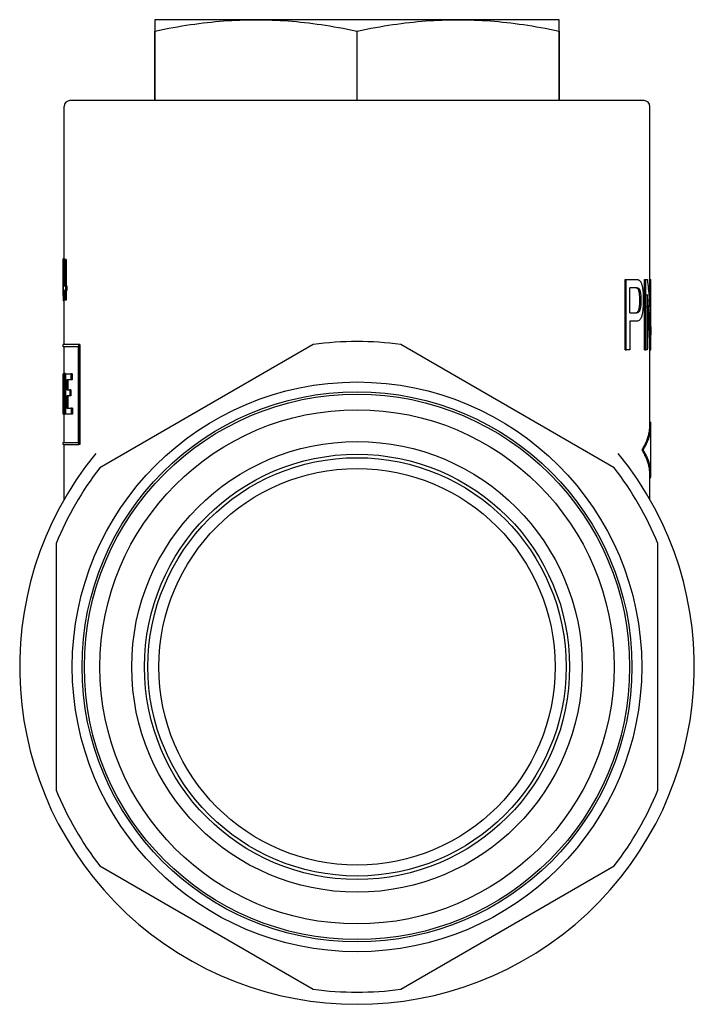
# Model space of a CAD drawing. Header units: millimetres. Extents: x -34 to 3562, y 10 to 379.
# Tile 9 of 9: x 349 to 408, y 176 to 261. Entities that reach past the tile are written whole.
import ezdxf

# ---------------------------------------------------------------- set-up
doc = ezdxf.new("R2010")
doc.units = ezdxf.units.MM
doc.layers.add('DETAIL', color=2, linetype='Continuous')

msp = doc.modelspace()

# ---------------------------------------------------------------- linework, layer by layer
at = {"layer": 'DETAIL'}
for p, q in [((369.575, 260.874), (360.825, 260.874)), ((360.825, 260.874), (360.825, 259.892)), ((387.075, 260.874), (369.575, 260.874)), ((395.825, 260.874), (387.075, 260.874)), ((395.825, 259.892), (395.825, 260.874)), ((360.837, 259.892), (360.825, 259.892)), ((360.825, 259.892), (360.825, 253.874)), ((360.837, 253.874), (360.837, 259.892)), ((378.337, 259.892), (378.312, 259.892)), ((378.312, 259.892), (378.312, 253.874)), ((378.337, 253.874), (378.337, 259.892)), ((395.825, 259.892), (395.812, 259.892)), ((395.812, 259.892), (395.812, 253.874)), ((395.825, 253.874), (395.825, 259.892)), ((352.975, 240.172), (352.975, 253.374)), ((403.175, 253.874), (353.475, 253.874)), ((403.675, 238.397), (403.675, 253.374)), ((352.881, 240.172), (352.89, 240.172)), ((352.99, 240.172), (352.89, 240.172)), ((352.995, 239.425), (352.995, 237.846)), ((353.002, 240.113), (353.04, 240.113)), ((353.14, 240.113), (353.04, 240.113)), ((353.04, 240.113), (353.04, 237.846)), ((353.14, 240.113), (353.14, 237.846)), ((352.875, 237.009), (352.875, 238.247)), ((352.892, 237.451), (352.892, 237.846)), ((352.912, 237.846), (352.995, 237.846)), ((353.04, 237.846), (353.099, 237.846)), ((353.198, 237.846), (353.099, 237.846)), ((353.099, 237.846), (353.099, 237.451)), ((353.198, 237.846), (353.198, 237.451)), ((401.546, 232.297), (401.546, 238.397)), ((401.546, 238.397), (401.637, 238.397)), ((401.637, 232.297), (401.637, 238.397)), ((401.637, 238.397), (402.467, 238.397)), ((403.225, 232.297), (403.225, 238.397)), ((403.225, 238.397), (403.323, 238.397)), ((403.323, 232.297), (403.323, 238.397)), ((403.323, 238.397), (403.466, 238.397)), ((403.664, 236.029), (403.664, 238.397)), ((403.664, 238.397), (403.764, 238.397)), ((403.764, 233.608), (403.764, 238.397)), ((403.764, 238.397), (403.775, 238.397)), ((403.775, 232.297), (403.775, 238.397)), ((352.995, 237.451), (352.892, 237.451)), ((352.975, 232.764), (352.975, 237.009)), ((352.995, 236.613), (352.995, 237.451)), ((353.099, 237.451), (353.04, 237.451)), ((353.04, 237.451), (353.04, 236.613)), ((353.198, 237.451), (353.099, 237.451)), ((353.14, 237.451), (353.14, 236.613)), ((401.951, 235.496), (401.951, 237.677)), ((402.489, 237.677), (401.951, 237.677)), ((403.457, 237.086), (403.457, 232.297)), ((352.975, 236.555), (352.875, 236.555)), ((353.04, 236.613), (352.995, 236.613)), ((353.14, 236.613), (353.04, 236.613)), ((401.951, 235.496), (402.493, 235.496)), ((402.49, 234.775), (401.951, 234.775)), ((401.951, 234.775), (401.951, 232.297)), ((352.875, 232.569), (352.875, 232.764)), ((354.241, 232.764), (352.883, 232.764)), ((354.336, 232.764), (354.241, 232.764)), ((354.241, 224.106), (354.241, 232.764)), ((354.336, 232.764), (354.336, 224.106)), ((374.539, 232.769), (356.06, 222.1)), ((400.589, 222.1), (382.11, 232.769)), ((354.179, 232.569), (352.875, 232.569)), ((352.975, 230.247), (352.975, 232.569)), ((354.179, 232.569), (354.179, 224.3)), ((401.546, 232.297), (401.637, 232.297)), ((401.951, 232.297), (401.637, 232.297)), ((403.225, 232.297), (403.323, 232.297)), ((403.457, 232.297), (403.323, 232.297)), ((403.662, 232.297), (403.762, 232.297)), ((403.675, 225.776), (403.675, 232.297)), ((403.775, 232.297), (403.762, 232.297)), ((352.875, 230.232), (352.875, 230.232)), ((352.933, 230.232), (352.875, 230.232)), ((352.875, 226.742), (352.875, 230.232)), ((352.933, 227.925), (352.933, 230.247)), ((352.933, 230.247), (352.979, 230.247)), ((353.078, 230.247), (352.979, 230.247)), ((352.979, 230.247), (352.979, 226.742)), ((353.078, 230.247), (353.078, 226.742)), ((353.118, 230.232), (353.565, 230.232)), ((353.118, 226.727), (353.118, 230.232)), ((353.663, 230.232), (353.565, 230.232)), ((353.565, 230.232), (353.565, 229.708)), ((353.663, 230.232), (353.663, 229.708)), ((353.565, 229.708), (353.208, 229.708)), ((353.208, 229.708), (353.208, 228.839)), ((353.307, 229.708), (353.307, 228.839)), ((353.663, 229.708), (353.565, 229.708)), ((352.875, 229.169), (352.875, 226.742)), ((353.208, 228.839), (353.465, 228.839)), ((353.562, 228.839), (353.465, 228.839)), ((353.465, 228.839), (353.465, 228.33)), ((353.562, 228.839), (353.562, 228.33)), ((353.465, 228.33), (353.208, 228.33)), ((353.208, 228.33), (353.208, 227.252)), ((353.307, 228.33), (353.307, 227.252)), ((353.562, 228.33), (353.465, 228.33)), ((352.934, 226.742), (352.875, 226.742)), ((352.875, 226.742), (352.875, 226.742)), ((352.979, 226.742), (352.934, 226.742)), ((352.975, 224.3), (352.975, 226.742)), ((353.078, 226.742), (352.979, 226.742)), ((353.593, 226.727), (353.118, 226.727)), ((353.208, 227.252), (353.593, 227.252)), ((353.691, 227.252), (353.593, 227.252)), ((353.593, 227.252), (353.593, 226.727)), ((353.691, 226.727), (353.593, 226.727)), ((353.691, 227.252), (353.691, 226.727)), ((403.675, 226.048), (403.764, 226.048)), ((403.775, 221.521), (403.775, 225.776)), ((352.875, 224.3), (354.179, 224.3)), ((352.875, 224.106), (352.875, 224.3)), ((352.876, 224.106), (354.241, 224.106)), ((352.975, 219.367), (352.975, 224.106)), ((354.336, 224.106), (354.241, 224.106)), ((403.004, 223.648), (403.101, 223.648)), ((403.675, 219.367), (403.675, 221.521)), ((403.675, 221.248), (403.764, 221.248)), ((352.275, 215.543), (352.275, 194.206)), ((404.375, 194.206), (404.375, 215.543)), ((356.06, 187.649), (374.539, 176.98)), ((382.11, 176.98), (400.589, 187.649))]:
    msp.add_line(p, q, dxfattribs=at)
at = {"layer": 'DETAIL', "flags": 128}
for points in [[(360.837, 259.892), (361.239, 259.974), (361.636, 260.053), (362.027, 260.128), (362.413, 260.199), (362.795, 260.266), (363.172, 260.329), (363.546, 260.389), (363.916, 260.445), (364.283, 260.497), (364.646, 260.546), (365.007, 260.591), (365.365, 260.633), (365.722, 260.672), (366.076, 260.707), (366.429, 260.738), (366.78, 260.767), (367.13, 260.792), (367.48, 260.814), (367.829, 260.832), (368.178, 260.847), (368.526, 260.859), (368.875, 260.867), (369.225, 260.873), (369.575, 260.874)], [(369.575, 260.874), (369.925, 260.873), (370.275, 260.867), (370.623, 260.859), (370.972, 260.847), (371.321, 260.832), (371.67, 260.814), (372.019, 260.792), (372.369, 260.767), (372.721, 260.738), (373.074, 260.707), (373.428, 260.672), (373.784, 260.633), (374.143, 260.591), (374.503, 260.546), (374.867, 260.497), (375.234, 260.445), (375.604, 260.389), (375.977, 260.329), (376.355, 260.266), (376.736, 260.199), (377.123, 260.128), (377.514, 260.053), (377.91, 259.974), (378.312, 259.892)], [(378.337, 259.892), (378.739, 259.974), (379.136, 260.053), (379.527, 260.128), (379.913, 260.199), (380.295, 260.266), (380.672, 260.329), (381.046, 260.389), (381.416, 260.445), (381.783, 260.497), (382.146, 260.546), (382.507, 260.591), (382.865, 260.633), (383.222, 260.672), (383.576, 260.707), (383.929, 260.738), (384.28, 260.767), (384.63, 260.792), (384.98, 260.814), (385.329, 260.832), (385.678, 260.847), (386.026, 260.859), (386.375, 260.867), (386.725, 260.873), (387.075, 260.874)], [(387.075, 260.874), (387.425, 260.873), (387.775, 260.867), (388.123, 260.859), (388.472, 260.847), (388.821, 260.832), (389.17, 260.814), (389.519, 260.792), (389.869, 260.767), (390.221, 260.738), (390.574, 260.707), (390.928, 260.672), (391.284, 260.633), (391.643, 260.591), (392.003, 260.546), (392.367, 260.497), (392.734, 260.445), (393.104, 260.389), (393.477, 260.329), (393.855, 260.266), (394.236, 260.199), (394.623, 260.128), (395.014, 260.053), (395.41, 259.974), (395.812, 259.892)], [(352.875, 238.247), (352.875, 238.327), (352.875, 238.407), (352.875, 238.487), (352.875, 238.568), (352.875, 238.648), (352.875, 238.728), (352.875, 238.808), (352.875, 238.889), (352.876, 238.969), (352.876, 239.049), (352.876, 239.129), (352.876, 239.209), (352.876, 239.29), (352.877, 239.37), (352.877, 239.45), (352.877, 239.53), (352.878, 239.611), (352.878, 239.691), (352.878, 239.771), (352.879, 239.851), (352.879, 239.931), (352.88, 240.012), (352.88, 240.092), (352.881, 240.172)], [(352.89, 240.172), (352.889, 240.021), (352.888, 239.871), (352.886, 239.72), (352.885, 239.569), (352.884, 239.419), (352.883, 239.268), (352.882, 239.117), (352.881, 238.966), (352.88, 238.816), (352.879, 238.665), (352.878, 238.514), (352.878, 238.363), (352.877, 238.213), (352.877, 238.062), (352.876, 237.911), (352.876, 237.761), (352.875, 237.61), (352.875, 237.459), (352.875, 237.308), (352.875, 237.158), (352.875, 237.007), (352.875, 236.856), (352.875, 236.705), (352.875, 236.555)], [(352.892, 237.846), (352.895, 237.94), (352.898, 238.035), (352.901, 238.129), (352.904, 238.224), (352.907, 238.318), (352.911, 238.413), (352.914, 238.507), (352.918, 238.602), (352.922, 238.696), (352.926, 238.791), (352.93, 238.885), (352.935, 238.98), (352.94, 239.074), (352.944, 239.169), (352.949, 239.263), (352.955, 239.358), (352.96, 239.452), (352.966, 239.547), (352.971, 239.641), (352.977, 239.736), (352.983, 239.83), (352.989, 239.924), (352.996, 240.019), (353.002, 240.113)], [(352.912, 237.846), (352.914, 237.912), (352.917, 237.978), (352.92, 238.043), (352.922, 238.109), (352.925, 238.175), (352.928, 238.241), (352.931, 238.307), (352.934, 238.372), (352.937, 238.438), (352.941, 238.504), (352.944, 238.57), (352.947, 238.636), (352.951, 238.701), (352.954, 238.767), (352.958, 238.833), (352.962, 238.899), (352.966, 238.965), (352.97, 239.03), (352.974, 239.096), (352.978, 239.162), (352.982, 239.228), (352.986, 239.294), (352.99, 239.359), (352.995, 239.425)], [(352.99, 240.172), (352.99, 240.161), (352.99, 240.149), (352.99, 240.138), (352.99, 240.126), (352.99, 240.115), (352.99, 240.104), (352.99, 240.092), (352.989, 240.081), (352.989, 240.069), (352.989, 240.058), (352.989, 240.047), (352.989, 240.035), (352.989, 240.024), (352.989, 240.012), (352.989, 240.001), (352.989, 239.99), (352.988, 239.978), (352.988, 239.967), (352.988, 239.955), (352.988, 239.944), (352.988, 239.933), (352.988, 239.921), (352.988, 239.91), (352.988, 239.898)], [(402.467, 238.397), (402.483, 238.397), (402.498, 238.397), (402.513, 238.396), (402.528, 238.396), (402.542, 238.395), (402.556, 238.394), (402.57, 238.392), (402.583, 238.391), (402.596, 238.389), (402.608, 238.387), (402.62, 238.385), (402.632, 238.382), (402.643, 238.38), (402.654, 238.377), (402.665, 238.374), (402.675, 238.37), (402.685, 238.367), (402.695, 238.363), (402.704, 238.359), (402.713, 238.355), (402.722, 238.351), (402.73, 238.346), (402.738, 238.342), (402.746, 238.337)], [(402.746, 238.337), (402.777, 238.316), (402.806, 238.291), (402.834, 238.262), (402.86, 238.229), (402.884, 238.191), (402.907, 238.149), (402.928, 238.103), (402.948, 238.053), (402.967, 237.998), (402.984, 237.938), (403.001, 237.872), (403.016, 237.802), (403.03, 237.725), (403.044, 237.644), (403.056, 237.557), (403.067, 237.465), (403.078, 237.369), (403.086, 237.271), (403.094, 237.17), (403.1, 237.067), (403.104, 236.961), (403.108, 236.854), (403.11, 236.743), (403.11, 236.631)], [(403.466, 238.397), (403.486, 238.198), (403.506, 237.998), (403.525, 237.799), (403.544, 237.599), (403.561, 237.4), (403.578, 237.2), (403.595, 237.001), (403.61, 236.801), (403.625, 236.601), (403.639, 236.402), (403.653, 236.202), (403.665, 236.003), (403.678, 235.803), (403.689, 235.604), (403.7, 235.404), (403.71, 235.205), (403.719, 235.005), (403.727, 234.806), (403.735, 234.606), (403.742, 234.407), (403.749, 234.207), (403.754, 234.007), (403.759, 233.808), (403.764, 233.608)], [(352.975, 237.451), (352.975, 237.433), (352.975, 237.414), (352.975, 237.396), (352.975, 237.377), (352.975, 237.359), (352.975, 237.341), (352.975, 237.322), (352.975, 237.304), (352.975, 237.285), (352.975, 237.267), (352.975, 237.249), (352.975, 237.23), (352.975, 237.212), (352.975, 237.193), (352.975, 237.175), (352.975, 237.157), (352.975, 237.138), (352.975, 237.12), (352.975, 237.101), (352.975, 237.083), (352.975, 237.064), (352.975, 237.046), (352.975, 237.028), (352.975, 237.009)], [(402.62, 237.621), (402.615, 237.625), (402.609, 237.63), (402.603, 237.634), (402.597, 237.638), (402.591, 237.642), (402.584, 237.645), (402.577, 237.649), (402.569, 237.652), (402.561, 237.655), (402.553, 237.658), (402.544, 237.66), (402.535, 237.663), (402.526, 237.665), (402.516, 237.667), (402.505, 237.669), (402.495, 237.67), (402.484, 237.672), (402.472, 237.673), (402.46, 237.674), (402.448, 237.675), (402.435, 237.676), (402.422, 237.676), (402.408, 237.677), (402.394, 237.677)], [(402.489, 237.677), (402.503, 237.677), (402.517, 237.676), (402.53, 237.676), (402.543, 237.675), (402.555, 237.674), (402.567, 237.673), (402.579, 237.672), (402.59, 237.67), (402.601, 237.669), (402.611, 237.667), (402.621, 237.665), (402.631, 237.663), (402.64, 237.66), (402.649, 237.658), (402.657, 237.655), (402.665, 237.652), (402.673, 237.649), (402.68, 237.645), (402.687, 237.642), (402.693, 237.638), (402.699, 237.634), (402.705, 237.63), (402.71, 237.625), (402.716, 237.621)], [(402.811, 236.607), (402.81, 236.67), (402.809, 236.731), (402.808, 236.791), (402.805, 236.85), (402.802, 236.906), (402.798, 236.962), (402.794, 237.016), (402.788, 237.068), (402.782, 237.119), (402.776, 237.168), (402.768, 237.216), (402.76, 237.263), (402.751, 237.307), (402.742, 237.349), (402.732, 237.388), (402.722, 237.425), (402.711, 237.458), (402.7, 237.489), (402.688, 237.518), (402.675, 237.544), (402.662, 237.567), (402.649, 237.588), (402.634, 237.606), (402.62, 237.621)], [(402.716, 237.621), (402.73, 237.606), (402.745, 237.588), (402.758, 237.567), (402.771, 237.544), (402.784, 237.518), (402.796, 237.489), (402.807, 237.458), (402.818, 237.425), (402.828, 237.388), (402.838, 237.349), (402.848, 237.307), (402.857, 237.263), (402.865, 237.216), (402.872, 237.168), (402.879, 237.119), (402.885, 237.068), (402.89, 237.016), (402.895, 236.962), (402.899, 236.906), (402.902, 236.85), (402.904, 236.791), (402.906, 236.731), (402.907, 236.67), (402.907, 236.607)], [(403.762, 232.297), (403.757, 232.497), (403.752, 232.696), (403.746, 232.896), (403.739, 233.095), (403.732, 233.295), (403.724, 233.495), (403.715, 233.694), (403.705, 233.894), (403.695, 234.093), (403.684, 234.293), (403.673, 234.492), (403.66, 234.692), (403.647, 234.891), (403.633, 235.091), (403.619, 235.29), (403.604, 235.49), (403.588, 235.689), (403.571, 235.889), (403.554, 236.088), (403.536, 236.288), (403.517, 236.488), (403.498, 236.687), (403.478, 236.887), (403.457, 237.086)], [(402.398, 235.496), (402.438, 235.498), (402.475, 235.504), (402.51, 235.514), (402.542, 235.528), (402.572, 235.547), (402.6, 235.569), (402.626, 235.595), (402.649, 235.625), (402.671, 235.66), (402.691, 235.698), (402.708, 235.74), (402.724, 235.787), (402.738, 235.837), (402.751, 235.89), (402.762, 235.947), (402.773, 236.007), (402.782, 236.07), (402.789, 236.137), (402.796, 236.207), (402.801, 236.281), (402.805, 236.357), (402.808, 236.437), (402.81, 236.521), (402.811, 236.607)], [(403.11, 236.631), (403.11, 236.503), (403.107, 236.378), (403.103, 236.257), (403.098, 236.139), (403.091, 236.025), (403.082, 235.913), (403.071, 235.805), (403.059, 235.701), (403.045, 235.599), (403.03, 235.501), (403.012, 235.406), (402.993, 235.315), (402.971, 235.229), (402.946, 235.15), (402.918, 235.079), (402.886, 235.015), (402.851, 234.959), (402.812, 234.91), (402.769, 234.869), (402.723, 234.835), (402.671, 234.809), (402.616, 234.79), (402.556, 234.779), (402.49, 234.775)], [(402.907, 236.607), (402.907, 236.521), (402.905, 236.437), (402.902, 236.357), (402.898, 236.281), (402.893, 236.207), (402.886, 236.137), (402.878, 236.07), (402.869, 236.007), (402.859, 235.947), (402.847, 235.89), (402.834, 235.837), (402.82, 235.787), (402.804, 235.74), (402.787, 235.698), (402.767, 235.66), (402.745, 235.625), (402.722, 235.595), (402.696, 235.569), (402.668, 235.547), (402.638, 235.528), (402.605, 235.514), (402.571, 235.504), (402.533, 235.498), (402.493, 235.496)], [(403.662, 232.297), (403.659, 232.454), (403.655, 232.611), (403.65, 232.768), (403.645, 232.925), (403.64, 233.082), (403.634, 233.239), (403.628, 233.396), (403.622, 233.553), (403.614, 233.71), (403.607, 233.867), (403.599, 234.024), (403.591, 234.181), (403.582, 234.338), (403.573, 234.494), (403.563, 234.651), (403.553, 234.808), (403.543, 234.965), (403.532, 235.122), (403.52, 235.279), (403.508, 235.436), (403.496, 235.593), (403.484, 235.75), (403.47, 235.907), (403.457, 236.064)], [(352.875, 230.232), (352.876, 230.136), (352.877, 230.04), (352.878, 229.944), (352.879, 229.848), (352.88, 229.752), (352.881, 229.655), (352.883, 229.559), (352.884, 229.463), (352.886, 229.367), (352.888, 229.271), (352.89, 229.175), (352.892, 229.079), (352.895, 228.983), (352.898, 228.886), (352.9, 228.79), (352.903, 228.694), (352.906, 228.598), (352.91, 228.502), (352.913, 228.406), (352.917, 228.31), (352.92, 228.214), (352.924, 228.118), (352.928, 228.021), (352.933, 227.925)], [(352.934, 226.742), (352.929, 226.843), (352.925, 226.944), (352.921, 227.046), (352.917, 227.147), (352.914, 227.248), (352.91, 227.349), (352.907, 227.45), (352.904, 227.551), (352.901, 227.652), (352.898, 227.753), (352.895, 227.854), (352.892, 227.955), (352.89, 228.057), (352.888, 228.158), (352.886, 228.259), (352.884, 228.36), (352.882, 228.461), (352.881, 228.562), (352.88, 228.663), (352.878, 228.764), (352.877, 228.865), (352.877, 228.966), (352.876, 229.068), (352.875, 229.169)], [(403.101, 223.648), (403.163, 223.748), (403.221, 223.848), (403.277, 223.948), (403.33, 224.048), (403.38, 224.148), (403.427, 224.248), (403.471, 224.348), (403.512, 224.448), (403.55, 224.548), (403.585, 224.648), (403.617, 224.748), (403.646, 224.848), (403.672, 224.948), (403.696, 225.048), (403.716, 225.148), (403.733, 225.248), (403.747, 225.348), (403.759, 225.448), (403.767, 225.548), (403.772, 225.648), (403.775, 225.748), (403.774, 225.848), (403.77, 225.948), (403.764, 226.048)], [(403.004, 223.648), (403.058, 223.737), (403.111, 223.826), (403.161, 223.914), (403.208, 224.003), (403.254, 224.092), (403.297, 224.18), (403.337, 224.269), (403.376, 224.357), (403.412, 224.446), (403.446, 224.535), (403.477, 224.623), (403.506, 224.712), (403.533, 224.801), (403.558, 224.889), (403.58, 224.978), (403.6, 225.067), (403.617, 225.155), (403.633, 225.244), (403.646, 225.333), (403.656, 225.421), (403.664, 225.51), (403.67, 225.599), (403.674, 225.687), (403.675, 225.776)], [(403.675, 221.521), (403.674, 221.609), (403.67, 221.698), (403.664, 221.787), (403.656, 221.875), (403.646, 221.964), (403.633, 222.053), (403.617, 222.141), (403.6, 222.23), (403.58, 222.319), (403.558, 222.407), (403.533, 222.496), (403.506, 222.584), (403.477, 222.673), (403.446, 222.762), (403.412, 222.85), (403.376, 222.939), (403.337, 223.028), (403.297, 223.116), (403.254, 223.205), (403.208, 223.294), (403.161, 223.382), (403.111, 223.471), (403.058, 223.56), (403.004, 223.648)], [(403.764, 221.248), (403.77, 221.348), (403.774, 221.448), (403.775, 221.548), (403.772, 221.648), (403.767, 221.748), (403.759, 221.848), (403.747, 221.948), (403.733, 222.048), (403.716, 222.148), (403.696, 222.248), (403.672, 222.348), (403.646, 222.448), (403.617, 222.548), (403.585, 222.648), (403.55, 222.748), (403.512, 222.848), (403.471, 222.948), (403.427, 223.048), (403.38, 223.148), (403.33, 223.248), (403.277, 223.348), (403.221, 223.448), (403.163, 223.548), (403.101, 223.648)]]:
    msp.add_lwpolyline(points, dxfattribs=at)
at = {"layer": 'DETAIL'}
for radius in [24.65, 23.8, 23.6, 22.25, 19.5, 18.4, 18.1, 17.155]:
    msp.add_circle((378.325, 204.874), radius, dxfattribs=at)
for centre, radius, start, end in [((353.475, 253.374), 0.5, 90, 180), ((403.175, 253.374), 0.5, 0, 90), ((378.325, 204.874), 28.15, 82.2713, 97.7287), ((378.325, 204.874), 29.2, 140.77523, 39.22477), ((378.325, 204.874), 28.15, 142.2713, 157.7287), ((378.325, 204.874), 28.15, 22.2713, 37.7287), ((378.325, 204.874), 28.15, 202.2713, 217.7287), ((378.325, 204.874), 28.15, 322.2713, 337.7287), ((378.325, 204.874), 28.15, 262.2713, 277.7287)]:
    msp.add_arc(centre, radius, start, end, dxfattribs=at)

doc.saveas('drawing.dxf')
